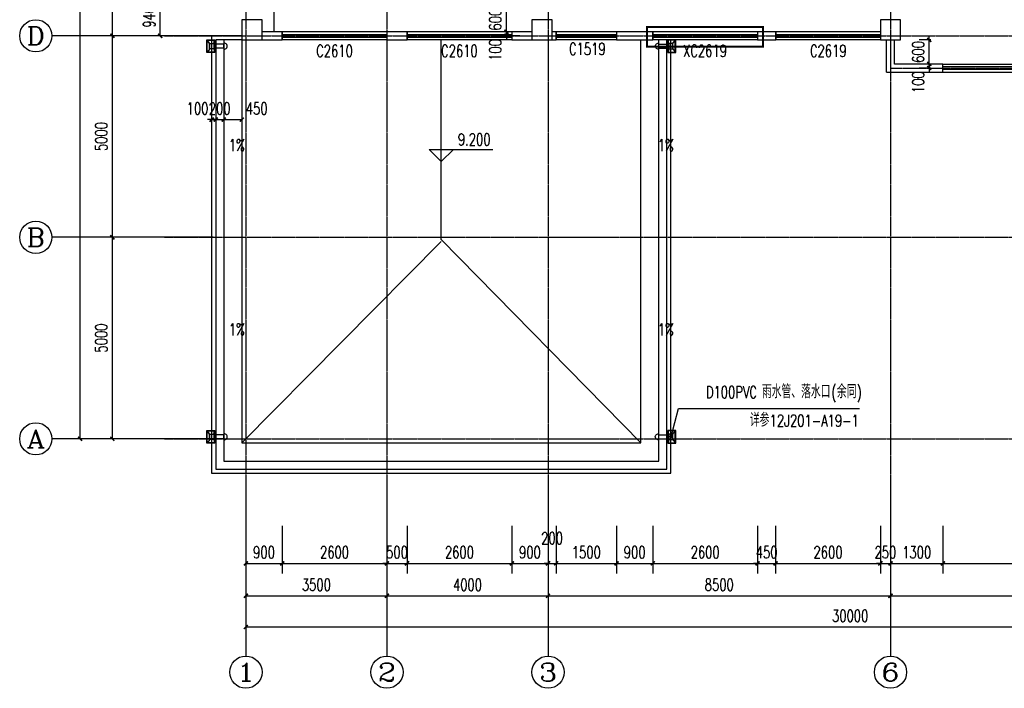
# Model space of a CAD drawing. Header units: inches. Extents: x 224620 to 3435104, y 247406 to 993300.
# Tile 54 of 109: x 270495 to 294935, y 525353 to 541943. Entities that reach past the tile are written whole.
import ezdxf
from ezdxf.enums import TextEntityAlignment as Align

# ---------------------------------------------------------------- set-up
doc = ezdxf.new("R2010")
doc.units = ezdxf.units.IN
doc.header["$MEASUREMENT"] = 0
doc.linetypes.add('CENTER', pattern=[2, 1.25, -0.25, 0.25, -0.25])
doc.linetypes.add('DASH', pattern=[0.35, 0.25, -0.1])
for name, color, linetype in [('AXIS', 3, 'Continuous'), ('AXIS_TEXT', 7, 'Continuous'), ('COLUMN', 9, 'Continuous'), ('DIM_ELEV', 3, 'Continuous'), ('DIM_LEAD', 3, 'Continuous'), ('DIM_SYMB', 3, 'Continuous'), ('DOTE', 1, 'CENTER'), ('PUB_DIM', 3, 'Continuous'), ('PUB_TEXT', 7, 'Continuous'), ('SPACE_ALL', 1, 'Continuous'), ('WALL', 2, 'Continuous'), ('WINDOW', 4, 'Continuous'), ('WINDOW_TEXT', 7, 'Continuous'), ('x细线', 135, 'Continuous'), ('水斗', 6, 'Continuous'), ('细线', 135, 'Continuous')]:
    doc.layers.add(name, color=color, linetype=linetype)
doc.styles.add('_TCH_AXIS', font='COMPLEX', dxfattribs={"bigfont": 'GBCBIG'})
doc.styles.add('_TCH_DIM', font='SIMPLEX', dxfattribs={"bigfont": 'GBCBIG'})
doc.styles.add('_TCH_DIM_T3', font='SIMPLEX', dxfattribs={"width": 0.705882, "bigfont": 'GBCBIG'})
doc.styles.add('_TCH_WINDOW', font='SIMPLEX', dxfattribs={"height": 3.5, "bigfont": 'GBCBIG'})
doc.styles.add('COMPLEX', font='COMPLEX')
doc.styles.add('DIM_FONT', font='SIMPLEX.shx', dxfattribs={"width": 0.8})
doc.dimstyles.new('_TCH_ARCH&&100', dxfattribs={"dimtxt": 297.5, "dimasz": 100, "dimexe": 250, "dimexo": 300, "dimgap": 126.25, "dimtad": 1, "dimdec": 0, "dimzin": 0, "dimdsep": 46, "dimtxsty": '_TCH_DIM_T3', "dimblk": 'ARCHTICK', "dimcen": 0.09, "dimclrt": 7, "dimazin": 2, "dimtfac": 1, "dimtdec": 0, "dimtix": 1, "dimtmove": 2, "dimatfit": 3, "dimfxl": 1, "dimtolj": 1, "dimtzin": 0, "dimarcsym": 0})

# ---------------------------------------------------------------- blocks, each defined once
blk = doc.blocks.new('_L1WAO')
for p, q in [((0, 180), (-320, 180)), ((-320, 180), (-320, 0)), ((-320, 0), (0, 0)), ((-224, 116), (-310, 170)), ((-10, 170), (-310, 170)), ((-310, 170), (-310, 10)), ((-310, 170), (-310, 170)), ((-224, 26), (-310, 10)), ((-310, 10), (-10, 10)), ((-310, 10), (-310, 10)), ((-96, 116), (-224, 116)), ((-224, 116), (-224, 26)), ((-224, 26), (-96, 26)), ((-96, 116), (-10, 170)), ((-96, 26), (-96, 116)), ((-96, 26), (-10, 10)), ((-10, 170), (-10, 170)), ((-10, 10), (-10, 170)), ((-10, 10), (-10, 10)), ((0, 0), (0, 180))]:
    blk.add_line(p, q)
at = {"style": 'DIM_FONT', "width": 0.8, "flags": 9}
for tag in ['XSIZE', 'YSIZE']:
    blk.add_attdef(tag, (0, 0), '', height=0.5, dxfattribs=at)
blk = doc.blocks.new('xcdsf')
at = {"layer": '水斗'}
for p, q in [((151845, -1119066), (151845, -1119386)), ((151856, -1119077), (151856, -1119376)), ((151915, -1119290), (151856, -1119376)), ((151915, -1119162), (151915, -1119290)), ((151915, -1119290), (152015, -1119290)), ((152265, -1119175), (152045, -1119175)), ((152265, -1119275), (152045, -1119275)), ((152245, -1119175), (152065, -1119175)), ((152245, -1119275), (152065, -1119275)), ((152265, -1119177), (152265, -1119277)), ((151845, -1119386), (152045, -1119386)), ((151856, -1119376), (152033, -1119376)), ((151856, -1119376), (151856, -1119376))]:
    blk.add_line(p, q, dxfattribs=at)
at = {"layer": '水斗', "extrusion": (0, 0, -1)}
blk.add_ellipse((152265, -1119227), major_axis=(86.9, 0), ratio=0.900657, start_param=4.712389, end_param=7.853982, dxfattribs=at)
at = {"layer": '水斗', "yscale": 1.110299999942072, "rotation": 90}
blk.add_blockref('_L1WAO', (152045, -1119066), dxfattribs=at)
blk = doc.blocks.new('_ArchTick')
at = {"color": 0, "linetype": 'ByBlock', "const_width": 0.4}
blk.add_lwpolyline([(-0.5, -0.5), (0.5, 0.5)], dxfattribs=at)
blk = doc.blocks.new('*D487')
at = {"layer": 'Defpoints', "color": 0}
for p in [(293072, 540843), (293410, 540843), (293410, 540743)]:
    blk.add_point(p, dxfattribs=at)
at = {"layer": 'PUB_DIM', "color": 0, "lineweight": -2}
for p, q in [((293072, 540843), (293072, 540943)), ((293110, 540843), (292822, 540843)), ((293110, 540743), (292822, 540743)), ((293072, 540743), (293072, 540843)), ((293072, 540743), (293072, 540643))]:
    blk.add_line(p, q, dxfattribs=at)
at = {"layer": 'PUB_DIM', "color": 0, "lineweight": -2, "xscale": 100, "yscale": 100, "zscale": 100}
for p, rotation in [((293072, 540843), 270), ((293072, 540743), 90)]:
    blk.add_blockref('_ArchTick', p, dxfattribs=dict(at, rotation=rotation))
at = {"layer": 'PUB_DIM', "color": 7, "insert": (292797, 540393), "char_height": 297.5, "attachment_point": 5, "rotation": 90, "style": '_TCH_DIM_T3'}
blk.add_mtext('\\A1;100', dxfattribs=at)
blk = doc.blocks.new('*D488')
at = {"layer": 'Defpoints', "color": 0}
for p in [(293072, 541443), (293410, 541443), (293410, 540843)]:
    blk.add_point(p, dxfattribs=at)
at = {"layer": 'PUB_DIM', "color": 0, "lineweight": -2}
for p, q in [((293110, 541443), (292822, 541443)), ((293072, 541443), (293072, 541543)), ((293072, 540843), (293072, 541443)), ((293110, 540843), (292822, 540843)), ((293072, 540843), (293072, 540743))]:
    blk.add_line(p, q, dxfattribs=at)
at = {"layer": 'PUB_DIM', "color": 0, "lineweight": -2, "xscale": 100, "yscale": 100, "zscale": 100}
for p, rotation in [((293072, 541443), 270), ((293072, 540843), 90)]:
    blk.add_blockref('_ArchTick', p, dxfattribs=dict(at, rotation=rotation))
at = {"layer": 'PUB_DIM', "color": 7, "insert": (292797, 541143), "char_height": 297.5, "attachment_point": 5, "rotation": 90, "style": '_TCH_DIM_T3'}
blk.add_mtext('\\A1;600', dxfattribs=at)
blk = doc.blocks.new('*D489')
at = {"layer": 'Defpoints', "color": 0}
for p in [(282576, 541643), (283210, 541643), (283210, 541543)]:
    blk.add_point(p, dxfattribs=at)
at = {"layer": 'PUB_DIM', "color": 0, "lineweight": -2}
for p, q in [((282910, 541643), (282326, 541643)), ((282576, 541643), (282576, 541743)), ((282576, 541543), (282576, 541643)), ((282910, 541543), (282326, 541543)), ((282576, 541543), (282576, 541443))]:
    blk.add_line(p, q, dxfattribs=at)
at = {"layer": 'PUB_DIM', "color": 0, "lineweight": -2, "xscale": 100, "yscale": 100, "zscale": 100}
for p, rotation in [((282576, 541643), 270), ((282576, 541543), 90)]:
    blk.add_blockref('_ArchTick', p, dxfattribs=dict(at, rotation=rotation))
at = {"layer": 'PUB_DIM', "color": 7, "insert": (282301, 541193), "char_height": 297.5, "attachment_point": 5, "rotation": 90, "style": '_TCH_DIM_T3'}
blk.add_mtext('\\A1;100', dxfattribs=at)
blk = doc.blocks.new('*D490')
at = {"layer": 'Defpoints', "color": 0}
for p in [(282576, 542243), (283210, 542243), (283210, 541643)]:
    blk.add_point(p, dxfattribs=at)
at = {"layer": 'PUB_DIM', "color": 0, "lineweight": -2}
for p, q in [((282576, 542243), (282576, 542343)), ((282910, 542243), (282326, 542243)), ((282576, 541643), (282576, 542243)), ((282910, 541643), (282326, 541643)), ((282576, 541643), (282576, 541543))]:
    blk.add_line(p, q, dxfattribs=at)
at = {"layer": 'PUB_DIM', "color": 0, "lineweight": -2, "xscale": 100, "yscale": 100, "zscale": 100}
for p, rotation in [((282576, 542243), 270), ((282576, 541643), 90)]:
    blk.add_blockref('_ArchTick', p, dxfattribs=dict(at, rotation=rotation))
at = {"layer": 'PUB_DIM', "color": 7, "insert": (282301, 541943), "char_height": 297.5, "attachment_point": 5, "rotation": 90, "style": '_TCH_DIM_T3'}
blk.add_mtext('\\A1;600', dxfattribs=at)
blk = doc.blocks.new('*D528')
at = {"layer": 'Defpoints', "color": 0}
for p in [(275560, 539708), (276010, 539708), (276010, 539463)]:
    blk.add_point(p, dxfattribs=at)
at = {"layer": 'PUB_DIM', "color": 0, "lineweight": -2}
for p, q in [((275560, 539463), (276010, 539463)), ((275560, 539408), (275560, 539213)), ((276010, 539408), (276010, 539213))]:
    blk.add_line(p, q, dxfattribs=at)
at = {"layer": 'PUB_DIM', "color": 0, "lineweight": -2, "xscale": 100, "yscale": 100, "zscale": 100, "rotation": 180}
blk.add_blockref('_ArchTick', (275560, 539463), dxfattribs=at)
at = {"layer": 'PUB_DIM', "color": 0, "lineweight": -2, "xscale": 100, "yscale": 100, "zscale": 100}
blk.add_blockref('_ArchTick', (276010, 539463), dxfattribs=at)
at = {"layer": 'PUB_DIM', "color": 7, "insert": (276380, 539738), "char_height": 297.5, "attachment_point": 5, "style": '_TCH_DIM_T3'}
blk.add_mtext('\\A1;450', dxfattribs=at)
blk = doc.blocks.new('*D529')
at = {"layer": 'Defpoints', "color": 0}
for p in [(275360, 539708), (275560, 539708), (275560, 539463)]:
    blk.add_point(p, dxfattribs=at)
at = {"layer": 'PUB_DIM', "color": 0, "lineweight": -2}
for p, q in [((275360, 539463), (275260, 539463)), ((275360, 539463), (275560, 539463)), ((275360, 539408), (275360, 539213)), ((275560, 539463), (275660, 539463)), ((275560, 539408), (275560, 539213))]:
    blk.add_line(p, q, dxfattribs=at)
at = {"layer": 'PUB_DIM', "color": 0, "lineweight": -2, "xscale": 100, "yscale": 100, "zscale": 100}
blk.add_blockref('_ArchTick', (275360, 539463), dxfattribs=at)
at = {"layer": 'PUB_DIM', "color": 0, "lineweight": -2, "xscale": 100, "yscale": 100, "zscale": 100, "rotation": 180}
blk.add_blockref('_ArchTick', (275560, 539463), dxfattribs=at)
at = {"layer": 'PUB_DIM', "color": 7, "insert": (275460, 539738), "char_height": 297.5, "attachment_point": 5, "style": '_TCH_DIM_T3'}
blk.add_mtext('\\A1;200', dxfattribs=at)
blk = doc.blocks.new('*D530')
at = {"layer": 'Defpoints', "color": 0}
for p in [(275260, 539708), (275360, 539708), (275360, 539463)]:
    blk.add_point(p, dxfattribs=at)
at = {"layer": 'PUB_DIM', "color": 0, "lineweight": -2}
for p, q in [((275260, 539463), (275160, 539463)), ((275260, 539463), (275360, 539463)), ((275260, 539408), (275260, 539213)), ((275360, 539463), (275460, 539463)), ((275360, 539408), (275360, 539213))]:
    blk.add_line(p, q, dxfattribs=at)
at = {"layer": 'PUB_DIM', "color": 0, "lineweight": -2, "xscale": 100, "yscale": 100, "zscale": 100}
blk.add_blockref('_ArchTick', (275260, 539463), dxfattribs=at)
at = {"layer": 'PUB_DIM', "color": 0, "lineweight": -2, "xscale": 100, "yscale": 100, "zscale": 100, "rotation": 180}
blk.add_blockref('_ArchTick', (275360, 539463), dxfattribs=at)
at = {"layer": 'PUB_DIM', "color": 7, "insert": (274910, 539738), "char_height": 297.5, "attachment_point": 5, "style": '_TCH_DIM_T3'}
blk.add_mtext('\\A1;100', dxfattribs=at)
blk = doc.blocks.new('*D561')
at = {"layer": 'AXIS', "color": 0, "lineweight": -2}
for p, q in [((274995, 536543), (272545, 536543)), ((272795, 531543), (272795, 536543)), ((274995, 531543), (272545, 531543))]:
    blk.add_line(p, q, dxfattribs=at)
at = {"layer": 'Defpoints', "color": 0}
for p in [(272795, 536543), (275295, 536543), (275295, 531543)]:
    blk.add_point(p, dxfattribs=at)
at = {"layer": 'AXIS', "color": 0, "lineweight": -2, "xscale": 100, "yscale": 100, "zscale": 100}
for p, rotation in [((272795, 536543), 90), ((272795, 531543), 270)]:
    blk.add_blockref('_ArchTick', p, dxfattribs=dict(at, rotation=rotation))
at = {"layer": 'AXIS', "color": 7, "insert": (272520, 534043), "char_height": 297.5, "attachment_point": 5, "rotation": 90, "style": '_TCH_DIM_T3'}
blk.add_mtext('\\A1;5000', dxfattribs=at)
blk = doc.blocks.new('*D562')
at = {"layer": 'AXIS', "color": 0, "lineweight": -2}
for p, q in [((274995, 541543), (272545, 541543)), ((272795, 536543), (272795, 541543)), ((274995, 536543), (272545, 536543))]:
    blk.add_line(p, q, dxfattribs=at)
at = {"layer": 'Defpoints', "color": 0}
for p in [(272795, 541543), (275295, 541543), (275295, 536543)]:
    blk.add_point(p, dxfattribs=at)
at = {"layer": 'AXIS', "color": 0, "lineweight": -2, "xscale": 100, "yscale": 100, "zscale": 100}
for p, rotation in [((272795, 541543), 90), ((272795, 536543), 270)]:
    blk.add_blockref('_ArchTick', p, dxfattribs=dict(at, rotation=rotation))
at = {"layer": 'AXIS', "color": 7, "insert": (272520, 539043), "char_height": 297.5, "attachment_point": 5, "rotation": 90, "style": '_TCH_DIM_T3'}
blk.add_mtext('\\A1;5000', dxfattribs=at)
blk = doc.blocks.new('*D563')
at = {"layer": 'AXIS', "color": 0, "lineweight": -2}
for p, q in [((274995, 549043), (272545, 549043)), ((272795, 541543), (272795, 549043)), ((274995, 541543), (272545, 541543))]:
    blk.add_line(p, q, dxfattribs=at)
at = {"layer": 'Defpoints', "color": 0}
for p in [(272795, 549043), (275295, 549043), (275295, 541543)]:
    blk.add_point(p, dxfattribs=at)
at = {"layer": 'AXIS', "color": 0, "lineweight": -2, "xscale": 100, "yscale": 100, "zscale": 100}
for p, rotation in [((272795, 549043), 90), ((272795, 541543), 270)]:
    blk.add_blockref('_ArchTick', p, dxfattribs=dict(at, rotation=rotation))
at = {"layer": 'AXIS', "color": 7, "insert": (272520, 545293), "char_height": 297.5, "attachment_point": 5, "rotation": 90, "style": '_TCH_DIM_T3'}
blk.add_mtext('\\A1;7500', dxfattribs=at)
blk = doc.blocks.new('*D566')
at = {"layer": 'AXIS', "color": 0, "lineweight": -2}
for p, q in [((274995, 558743), (271745, 558743)), ((271995, 531543), (271995, 558743)), ((274995, 531543), (271745, 531543))]:
    blk.add_line(p, q, dxfattribs=at)
at = {"layer": 'Defpoints', "color": 0}
for p in [(271995, 558743), (275295, 558743), (275295, 531543)]:
    blk.add_point(p, dxfattribs=at)
at = {"layer": 'AXIS', "color": 0, "lineweight": -2, "xscale": 100, "yscale": 100, "zscale": 100}
for p, rotation in [((271995, 558743), 90), ((271995, 531543), 270)]:
    blk.add_blockref('_ArchTick', p, dxfattribs=dict(at, rotation=rotation))
at = {"layer": 'AXIS', "color": 7, "insert": (271720, 545143), "char_height": 297.5, "attachment_point": 5, "rotation": 90, "style": '_TCH_DIM_T3'}
blk.add_mtext('\\A1;27200', dxfattribs=at)
blk = doc.blocks.new('*D723')
at = {"layer": 'Defpoints', "color": 0}
for p in [(276110, 529686), (277010, 529686), (277010, 528452)]:
    blk.add_point(p, dxfattribs=at)
at = {"layer": 'PUB_DIM', "color": 0, "lineweight": -2}
for p, q in [((276110, 529386), (276110, 528202)), ((277010, 529386), (277010, 528202)), ((276110, 528452), (277010, 528452))]:
    blk.add_line(p, q, dxfattribs=at)
at = {"layer": 'PUB_DIM', "color": 0, "lineweight": -2, "xscale": 100, "yscale": 100, "zscale": 100, "rotation": 180}
blk.add_blockref('_ArchTick', (276110, 528452), dxfattribs=at)
at = {"layer": 'PUB_DIM', "color": 0, "lineweight": -2, "xscale": 100, "yscale": 100, "zscale": 100}
blk.add_blockref('_ArchTick', (277010, 528452), dxfattribs=at)
at = {"layer": 'PUB_DIM', "color": 7, "insert": (276560, 528727), "char_height": 297.5, "attachment_point": 5, "style": '_TCH_DIM_T3'}
blk.add_mtext('\\A1;900', dxfattribs=at)
blk = doc.blocks.new('*D724')
at = {"layer": 'Defpoints', "color": 0}
for p in [(277010, 529686), (279610, 529686), (279610, 528452)]:
    blk.add_point(p, dxfattribs=at)
at = {"layer": 'PUB_DIM', "color": 0, "lineweight": -2}
for p, q in [((277010, 529386), (277010, 528202)), ((279610, 529386), (279610, 528202)), ((277010, 528452), (279610, 528452))]:
    blk.add_line(p, q, dxfattribs=at)
at = {"layer": 'PUB_DIM', "color": 0, "lineweight": -2, "xscale": 100, "yscale": 100, "zscale": 100, "rotation": 180}
blk.add_blockref('_ArchTick', (277010, 528452), dxfattribs=at)
at = {"layer": 'PUB_DIM', "color": 0, "lineweight": -2, "xscale": 100, "yscale": 100, "zscale": 100}
blk.add_blockref('_ArchTick', (279610, 528452), dxfattribs=at)
at = {"layer": 'PUB_DIM', "color": 7, "insert": (278310, 528727), "char_height": 297.5, "attachment_point": 5, "style": '_TCH_DIM_T3'}
blk.add_mtext('\\A1;2600', dxfattribs=at)
blk = doc.blocks.new('*D725')
at = {"layer": 'Defpoints', "color": 0}
for p in [(279610, 529686), (280110, 529686), (280110, 528452)]:
    blk.add_point(p, dxfattribs=at)
at = {"layer": 'PUB_DIM', "color": 0, "lineweight": -2}
for p, q in [((279610, 529386), (279610, 528202)), ((280110, 529386), (280110, 528202)), ((279610, 528452), (279510, 528452)), ((279610, 528452), (280110, 528452)), ((280110, 528452), (280210, 528452))]:
    blk.add_line(p, q, dxfattribs=at)
at = {"layer": 'PUB_DIM', "color": 0, "lineweight": -2, "xscale": 100, "yscale": 100, "zscale": 100}
blk.add_blockref('_ArchTick', (279610, 528452), dxfattribs=at)
at = {"layer": 'PUB_DIM', "color": 0, "lineweight": -2, "xscale": 100, "yscale": 100, "zscale": 100, "rotation": 180}
blk.add_blockref('_ArchTick', (280110, 528452), dxfattribs=at)
at = {"layer": 'PUB_DIM', "color": 7, "insert": (279860, 528727), "char_height": 297.5, "attachment_point": 5, "style": '_TCH_DIM_T3'}
blk.add_mtext('\\A1;500', dxfattribs=at)
blk = doc.blocks.new('*D726')
at = {"layer": 'Defpoints', "color": 0}
for p in [(280110.359909, 529686.230302), (282710.359909, 529686.230302), (282710.359909, 528451.666333)]:
    blk.add_point(p, dxfattribs=at)
at = {"layer": 'PUB_DIM', "color": 0, "lineweight": -2}
for p, q in [((280110.359909, 529386.230302), (280110.359909, 528201.666333)), ((282710.359909, 529386.230302), (282710.359909, 528201.666333)), ((280110.359909, 528451.666333), (282710.359909, 528451.666333))]:
    blk.add_line(p, q, dxfattribs=at)
at = {"layer": 'PUB_DIM', "color": 0, "lineweight": -2, "xscale": 100, "yscale": 100, "zscale": 100, "rotation": 180}
blk.add_blockref('_ArchTick', (280110.359909, 528451.666333), dxfattribs=at)
at = {"layer": 'PUB_DIM', "color": 0, "lineweight": -2, "xscale": 100, "yscale": 100, "zscale": 100}
blk.add_blockref('_ArchTick', (282710.359909, 528451.666333), dxfattribs=at)
at = {"layer": 'PUB_DIM', "color": 7, "insert": (281410.359909, 528726.666333), "char_height": 297.5, "attachment_point": 5, "style": '_TCH_DIM_T3'}
blk.add_mtext('\\A1;2600', dxfattribs=at)
blk = doc.blocks.new('*D727')
at = {"layer": 'Defpoints', "color": 0}
for p in [(282710, 529686), (283610, 529686), (283610, 528452)]:
    blk.add_point(p, dxfattribs=at)
at = {"layer": 'PUB_DIM', "color": 0, "lineweight": -2}
for p, q in [((282710, 529386), (282710, 528202)), ((283610, 529386), (283610, 528202)), ((282710, 528452), (283610, 528452))]:
    blk.add_line(p, q, dxfattribs=at)
at = {"layer": 'PUB_DIM', "color": 0, "lineweight": -2, "xscale": 100, "yscale": 100, "zscale": 100, "rotation": 180}
blk.add_blockref('_ArchTick', (282710, 528452), dxfattribs=at)
at = {"layer": 'PUB_DIM', "color": 0, "lineweight": -2, "xscale": 100, "yscale": 100, "zscale": 100}
blk.add_blockref('_ArchTick', (283610, 528452), dxfattribs=at)
at = {"layer": 'PUB_DIM', "color": 7, "insert": (283160, 528727), "char_height": 297.5, "attachment_point": 5, "style": '_TCH_DIM_T3'}
blk.add_mtext('\\A1;900', dxfattribs=at)
blk = doc.blocks.new('*D728')
at = {"layer": 'Defpoints', "color": 0}
for p in [(283610, 529686), (283810, 529686), (283810, 528452)]:
    blk.add_point(p, dxfattribs=at)
at = {"layer": 'PUB_DIM', "color": 0, "lineweight": -2}
for p, q in [((283610, 529386), (283610, 528202)), ((283810, 529386), (283810, 528202)), ((283610, 528452), (283510, 528452)), ((283610, 528452), (283810, 528452)), ((283810, 528452), (283910, 528452))]:
    blk.add_line(p, q, dxfattribs=at)
at = {"layer": 'PUB_DIM', "color": 0, "lineweight": -2, "xscale": 100, "yscale": 100, "zscale": 100}
blk.add_blockref('_ArchTick', (283610, 528452), dxfattribs=at)
at = {"layer": 'PUB_DIM', "color": 0, "lineweight": -2, "xscale": 100, "yscale": 100, "zscale": 100, "rotation": 180}
blk.add_blockref('_ArchTick', (283810, 528452), dxfattribs=at)
at = {"layer": 'PUB_DIM', "color": 7, "insert": (283710, 529077), "char_height": 297.5, "attachment_point": 5, "style": '_TCH_DIM_T3'}
blk.add_mtext('\\A1;200', dxfattribs=at)
blk = doc.blocks.new('*D729')
at = {"layer": 'Defpoints', "color": 0}
for p in [(283810, 529686), (285310, 529686), (285310, 528452)]:
    blk.add_point(p, dxfattribs=at)
at = {"layer": 'PUB_DIM', "color": 0, "lineweight": -2}
for p, q in [((283810, 529386), (283810, 528202)), ((285310, 529386), (285310, 528202)), ((283810, 528452), (285310, 528452))]:
    blk.add_line(p, q, dxfattribs=at)
at = {"layer": 'PUB_DIM', "color": 0, "lineweight": -2, "xscale": 100, "yscale": 100, "zscale": 100, "rotation": 180}
blk.add_blockref('_ArchTick', (283810, 528452), dxfattribs=at)
at = {"layer": 'PUB_DIM', "color": 0, "lineweight": -2, "xscale": 100, "yscale": 100, "zscale": 100}
blk.add_blockref('_ArchTick', (285310, 528452), dxfattribs=at)
at = {"layer": 'PUB_DIM', "color": 7, "insert": (284560, 528727), "char_height": 297.5, "attachment_point": 5, "style": '_TCH_DIM_T3'}
blk.add_mtext('\\A1;1500', dxfattribs=at)
blk = doc.blocks.new('*D730')
at = {"layer": 'Defpoints', "color": 0}
for p in [(285310, 529686), (286210, 529686), (286210, 528452)]:
    blk.add_point(p, dxfattribs=at)
at = {"layer": 'PUB_DIM', "color": 0, "lineweight": -2}
for p, q in [((285310, 529386), (285310, 528202)), ((286210, 529386), (286210, 528202)), ((285310, 528452), (286210, 528452))]:
    blk.add_line(p, q, dxfattribs=at)
at = {"layer": 'PUB_DIM', "color": 0, "lineweight": -2, "xscale": 100, "yscale": 100, "zscale": 100, "rotation": 180}
blk.add_blockref('_ArchTick', (285310, 528452), dxfattribs=at)
at = {"layer": 'PUB_DIM', "color": 0, "lineweight": -2, "xscale": 100, "yscale": 100, "zscale": 100}
blk.add_blockref('_ArchTick', (286210, 528452), dxfattribs=at)
at = {"layer": 'PUB_DIM', "color": 7, "insert": (285760, 528727), "char_height": 297.5, "attachment_point": 5, "style": '_TCH_DIM_T3'}
blk.add_mtext('\\A1;900', dxfattribs=at)
blk = doc.blocks.new('*D731')
at = {"layer": 'Defpoints', "color": 0}
for p in [(286210, 529686), (288810, 529686), (288810, 528452)]:
    blk.add_point(p, dxfattribs=at)
at = {"layer": 'PUB_DIM', "color": 0, "lineweight": -2}
for p, q in [((286210, 529386), (286210, 528202)), ((288810, 529386), (288810, 528202)), ((286210, 528452), (288810, 528452))]:
    blk.add_line(p, q, dxfattribs=at)
at = {"layer": 'PUB_DIM', "color": 0, "lineweight": -2, "xscale": 100, "yscale": 100, "zscale": 100, "rotation": 180}
blk.add_blockref('_ArchTick', (286210, 528452), dxfattribs=at)
at = {"layer": 'PUB_DIM', "color": 0, "lineweight": -2, "xscale": 100, "yscale": 100, "zscale": 100}
blk.add_blockref('_ArchTick', (288810, 528452), dxfattribs=at)
at = {"layer": 'PUB_DIM', "color": 7, "insert": (287510, 528727), "char_height": 297.5, "attachment_point": 5, "style": '_TCH_DIM_T3'}
blk.add_mtext('\\A1;2600', dxfattribs=at)
blk = doc.blocks.new('*D732')
at = {"layer": 'Defpoints', "color": 0}
for p in [(288810, 529686), (289260, 529686), (289260, 528452)]:
    blk.add_point(p, dxfattribs=at)
at = {"layer": 'PUB_DIM', "color": 0, "lineweight": -2}
for p, q in [((288810, 529386), (288810, 528202)), ((289260, 529386), (289260, 528202)), ((288810, 528452), (288710, 528452)), ((288810, 528452), (289260, 528452)), ((289260, 528452), (289360, 528452))]:
    blk.add_line(p, q, dxfattribs=at)
at = {"layer": 'PUB_DIM', "color": 0, "lineweight": -2, "xscale": 100, "yscale": 100, "zscale": 100}
blk.add_blockref('_ArchTick', (288810, 528452), dxfattribs=at)
at = {"layer": 'PUB_DIM', "color": 0, "lineweight": -2, "xscale": 100, "yscale": 100, "zscale": 100, "rotation": 180}
blk.add_blockref('_ArchTick', (289260, 528452), dxfattribs=at)
at = {"layer": 'PUB_DIM', "color": 7, "insert": (289035, 528727), "char_height": 297.5, "attachment_point": 5, "style": '_TCH_DIM_T3'}
blk.add_mtext('\\A1;450', dxfattribs=at)
blk = doc.blocks.new('*D733')
at = {"layer": 'Defpoints', "color": 0}
for p in [(289260, 529686), (291860, 529686), (291860, 528452)]:
    blk.add_point(p, dxfattribs=at)
at = {"layer": 'PUB_DIM', "color": 0, "lineweight": -2}
for p, q in [((289260, 529386), (289260, 528202)), ((291860, 529386), (291860, 528202)), ((289260, 528452), (291860, 528452))]:
    blk.add_line(p, q, dxfattribs=at)
at = {"layer": 'PUB_DIM', "color": 0, "lineweight": -2, "xscale": 100, "yscale": 100, "zscale": 100, "rotation": 180}
blk.add_blockref('_ArchTick', (289260, 528452), dxfattribs=at)
at = {"layer": 'PUB_DIM', "color": 0, "lineweight": -2, "xscale": 100, "yscale": 100, "zscale": 100}
blk.add_blockref('_ArchTick', (291860, 528452), dxfattribs=at)
at = {"layer": 'PUB_DIM', "color": 7, "insert": (290560, 528727), "char_height": 297.5, "attachment_point": 5, "style": '_TCH_DIM_T3'}
blk.add_mtext('\\A1;2600', dxfattribs=at)
blk = doc.blocks.new('*D734')
at = {"layer": 'Defpoints', "color": 0}
for p in [(291860, 529686), (292110, 529686), (292110, 528452)]:
    blk.add_point(p, dxfattribs=at)
at = {"layer": 'PUB_DIM', "color": 0, "lineweight": -2}
for p, q in [((291860, 529386), (291860, 528202)), ((292110, 529386), (292110, 528202)), ((291860, 528452), (291760, 528452)), ((291860, 528452), (292110, 528452)), ((292110, 528452), (292210, 528452))]:
    blk.add_line(p, q, dxfattribs=at)
at = {"layer": 'PUB_DIM', "color": 0, "lineweight": -2, "xscale": 100, "yscale": 100, "zscale": 100}
blk.add_blockref('_ArchTick', (291860, 528452), dxfattribs=at)
at = {"layer": 'PUB_DIM', "color": 0, "lineweight": -2, "xscale": 100, "yscale": 100, "zscale": 100, "rotation": 180}
blk.add_blockref('_ArchTick', (292110, 528452), dxfattribs=at)
at = {"layer": 'PUB_DIM', "color": 7, "insert": (291985, 528727), "char_height": 297.5, "attachment_point": 5, "style": '_TCH_DIM_T3'}
blk.add_mtext('\\A1;250', dxfattribs=at)
blk = doc.blocks.new('*D735')
at = {"layer": 'Defpoints', "color": 0}
for p in [(292110, 529686), (293410, 529686), (293410, 528452)]:
    blk.add_point(p, dxfattribs=at)
at = {"layer": 'PUB_DIM', "color": 0, "lineweight": -2}
for p, q in [((292110, 529386), (292110, 528202)), ((293410, 529386), (293410, 528202)), ((292110, 528452), (293410, 528452))]:
    blk.add_line(p, q, dxfattribs=at)
at = {"layer": 'PUB_DIM', "color": 0, "lineweight": -2, "xscale": 100, "yscale": 100, "zscale": 100, "rotation": 180}
blk.add_blockref('_ArchTick', (292110, 528452), dxfattribs=at)
at = {"layer": 'PUB_DIM', "color": 0, "lineweight": -2, "xscale": 100, "yscale": 100, "zscale": 100}
blk.add_blockref('_ArchTick', (293410, 528452), dxfattribs=at)
at = {"layer": 'PUB_DIM', "color": 7, "insert": (292760, 528727), "char_height": 297.5, "attachment_point": 5, "style": '_TCH_DIM_T3'}
blk.add_mtext('\\A1;1300', dxfattribs=at)
blk = doc.blocks.new('*D736')
at = {"layer": 'Defpoints', "color": 0}
for p in [(293410, 529686), (297810, 529686), (297810, 528452)]:
    blk.add_point(p, dxfattribs=at)
at = {"layer": 'PUB_DIM', "color": 0, "lineweight": -2}
for p, q in [((293410, 529386), (293410, 528202)), ((297810, 529386), (297810, 528202)), ((293410, 528452), (297810, 528452))]:
    blk.add_line(p, q, dxfattribs=at)
at = {"layer": 'PUB_DIM', "color": 0, "lineweight": -2, "xscale": 100, "yscale": 100, "zscale": 100, "rotation": 180}
blk.add_blockref('_ArchTick', (293410, 528452), dxfattribs=at)
at = {"layer": 'PUB_DIM', "color": 0, "lineweight": -2, "xscale": 100, "yscale": 100, "zscale": 100}
blk.add_blockref('_ArchTick', (297810, 528452), dxfattribs=at)
at = {"layer": 'PUB_DIM', "color": 7, "insert": (295610, 528727), "char_height": 297.5, "attachment_point": 5, "style": '_TCH_DIM_T3'}
blk.add_mtext('\\A1;4400', dxfattribs=at)
blk = doc.blocks.new('*D749')
at = {"layer": 'AXIS', "color": 0, "lineweight": -2}
for p, q in [((275340, 542483), (273733, 542483)), ((273983, 541543), (273983, 542483)), ((275340, 541543), (273733, 541543))]:
    blk.add_line(p, q, dxfattribs=at)
at = {"layer": 'Defpoints', "color": 0}
for p in [(273983, 542483), (275640, 542483), (275640, 541543)]:
    blk.add_point(p, dxfattribs=at)
at = {"layer": 'AXIS', "color": 0, "lineweight": -2, "xscale": 100, "yscale": 100, "zscale": 100}
for p, rotation in [((273983, 542483), 90), ((273983, 541543), 270)]:
    blk.add_blockref('_ArchTick', p, dxfattribs=dict(at, rotation=rotation))
at = {"layer": 'AXIS', "color": 7, "insert": (273708, 542013), "char_height": 297.5, "attachment_point": 5, "rotation": 90, "style": '_TCH_DIM_T3'}
blk.add_mtext('\\A1;940', dxfattribs=at)
blk = doc.blocks.new('*D863')
at = {"layer": 'AXIS', "color": 0, "lineweight": -2}
for p, q in [((276110, 529875), (276110, 526625)), ((306110, 529875), (306110, 526625)), ((276110, 526875), (306110, 526875))]:
    blk.add_line(p, q, dxfattribs=at)
at = {"layer": 'Defpoints', "color": 0}
for p in [(276110, 530175), (306110, 530175), (306110, 526875)]:
    blk.add_point(p, dxfattribs=at)
at = {"layer": 'AXIS', "color": 0, "lineweight": -2, "xscale": 100, "yscale": 100, "zscale": 100, "rotation": 180}
blk.add_blockref('_ArchTick', (276110, 526875), dxfattribs=at)
at = {"layer": 'AXIS', "color": 0, "lineweight": -2, "xscale": 100, "yscale": 100, "zscale": 100}
blk.add_blockref('_ArchTick', (306110, 526875), dxfattribs=at)
at = {"layer": 'AXIS', "color": 7, "insert": (291110, 527150), "char_height": 297.5, "attachment_point": 5, "style": '_TCH_DIM_T3'}
blk.add_mtext('\\A1;30000', dxfattribs=at)
blk = doc.blocks.new('*D864')
at = {"layer": 'Defpoints', "color": 0}
for p in [(276110, 530255), (279610, 530255), (279610, 527648)]:
    blk.add_point(p, dxfattribs=at)
at = {"layer": 'PUB_DIM', "color": 0, "lineweight": -2}
for p, q in [((276110, 529955), (276110, 527398)), ((279610, 529955), (279610, 527398)), ((276110, 527648), (279610, 527648))]:
    blk.add_line(p, q, dxfattribs=at)
at = {"layer": 'PUB_DIM', "color": 0, "lineweight": -2, "xscale": 100, "yscale": 100, "zscale": 100, "rotation": 180}
blk.add_blockref('_ArchTick', (276110, 527648), dxfattribs=at)
at = {"layer": 'PUB_DIM', "color": 0, "lineweight": -2, "xscale": 100, "yscale": 100, "zscale": 100}
blk.add_blockref('_ArchTick', (279610, 527648), dxfattribs=at)
at = {"layer": 'PUB_DIM', "color": 7, "insert": (277860, 527923), "char_height": 297.5, "attachment_point": 5, "style": '_TCH_DIM_T3'}
blk.add_mtext('\\A1;3500', dxfattribs=at)
blk = doc.blocks.new('*D865')
at = {"layer": 'Defpoints', "color": 0}
for p in [(279610, 530255), (283610, 530255), (283610, 527648)]:
    blk.add_point(p, dxfattribs=at)
at = {"layer": 'PUB_DIM', "color": 0, "lineweight": -2}
for p, q in [((279610, 529955), (279610, 527398)), ((283610, 529955), (283610, 527398)), ((279610, 527648), (283610, 527648))]:
    blk.add_line(p, q, dxfattribs=at)
at = {"layer": 'PUB_DIM', "color": 0, "lineweight": -2, "xscale": 100, "yscale": 100, "zscale": 100, "rotation": 180}
blk.add_blockref('_ArchTick', (279610, 527648), dxfattribs=at)
at = {"layer": 'PUB_DIM', "color": 0, "lineweight": -2, "xscale": 100, "yscale": 100, "zscale": 100}
blk.add_blockref('_ArchTick', (283610, 527648), dxfattribs=at)
at = {"layer": 'PUB_DIM', "color": 7, "insert": (281610, 527923), "char_height": 297.5, "attachment_point": 5, "style": '_TCH_DIM_T3'}
blk.add_mtext('\\A1;4000', dxfattribs=at)
blk = doc.blocks.new('*D866')
at = {"layer": 'Defpoints', "color": 0}
for p in [(283610, 530255), (292110, 530255), (292110, 527648)]:
    blk.add_point(p, dxfattribs=at)
at = {"layer": 'PUB_DIM', "color": 0, "lineweight": -2}
for p, q in [((283610, 529955), (283610, 527398)), ((292110, 529955), (292110, 527398)), ((283610, 527648), (292110, 527648))]:
    blk.add_line(p, q, dxfattribs=at)
at = {"layer": 'PUB_DIM', "color": 0, "lineweight": -2, "xscale": 100, "yscale": 100, "zscale": 100, "rotation": 180}
blk.add_blockref('_ArchTick', (283610, 527648), dxfattribs=at)
at = {"layer": 'PUB_DIM', "color": 0, "lineweight": -2, "xscale": 100, "yscale": 100, "zscale": 100}
blk.add_blockref('_ArchTick', (292110, 527648), dxfattribs=at)
at = {"layer": 'PUB_DIM', "color": 7, "insert": (287860, 527923), "char_height": 297.5, "attachment_point": 5, "style": '_TCH_DIM_T3'}
blk.add_mtext('\\A1;8500', dxfattribs=at)
blk = doc.blocks.new('*D867')
at = {"layer": 'Defpoints', "color": 0}
for p in [(292110, 530255), (299110, 530255), (299110, 527648)]:
    blk.add_point(p, dxfattribs=at)
at = {"layer": 'PUB_DIM', "color": 0, "lineweight": -2}
for p, q in [((292110, 529955), (292110, 527398)), ((299110, 529955), (299110, 527398)), ((292110, 527648), (299110, 527648))]:
    blk.add_line(p, q, dxfattribs=at)
at = {"layer": 'PUB_DIM', "color": 0, "lineweight": -2, "xscale": 100, "yscale": 100, "zscale": 100, "rotation": 180}
blk.add_blockref('_ArchTick', (292110, 527648), dxfattribs=at)
at = {"layer": 'PUB_DIM', "color": 0, "lineweight": -2, "xscale": 100, "yscale": 100, "zscale": 100}
blk.add_blockref('_ArchTick', (299110, 527648), dxfattribs=at)
at = {"layer": 'PUB_DIM', "color": 7, "insert": (295610, 527923), "char_height": 297.5, "attachment_point": 5, "style": '_TCH_DIM_T3'}
blk.add_mtext('\\A1;7000', dxfattribs=at)
blk = doc.blocks.new('_FZHK')
blk.add_lwpolyline([(-0.5, -0.5), (0.5, -0.5), (0.5, 0.5), (-0.5, 0.5)], close=True)
blk = doc.blocks.new('$TCHSYS$WIN2D')
for p, q in [((-0.5, 0.5), (0.5, 0.5)), ((-0.5, 0.5), (-0.5, -0.5)), ((0.5, 0.5), (0.5, -0.5)), ((0.5, 0.1667), (-0.5, 0.1667)), ((0.5, -0.1667), (-0.5, -0.1667)), ((-0.5, -0.5), (0.5, -0.5))]:
    blk.add_line(p, q)
blk = doc.blocks.new('_AXISO')
blk.add_circle((0, 0), 0.5)
at = {"layer": 'AXIS_TEXT', "style": 'COMPLEX', "width": 1.041667}
blk.add_attdef('A', text='', height=0.56, dxfattribs=at).set_placement((-0.25, -0.28), (0.25, -0.28), align=Align.FIT)

msp = doc.modelspace()

# ---------------------------------------------------------------- linework, layer by layer
at = {"layer": 'AXIS'}
for p, q in [((275295.4, 541542.7), (271295.4, 541542.7)), ((275295.4, 536542.7), (271295.4, 536542.7)), ((275295.4, 531542.7), (271295.4, 531542.7)), ((276110.4, 530152.7), (276110.4, 526152.7)), ((279610.4, 530152.7), (279610.4, 526152.7)), ((283610.4, 530152.7), (283610.4, 526152.7)), ((292110.4, 530152.7), (292110.4, 526152.7))]:
    msp.add_line(p, q, dxfattribs=at)
at = {"layer": 'DIM_ELEV'}
for p, q in [((280960.4, 538422.6), (280660.4, 538722.6)), ((280660.4, 538722.6), (282242.4, 538722.6)), ((280960.4, 538422.6), (281260.4, 538722.6))]:
    msp.add_line(p, q, dxfattribs=at)
at = {"layer": 'DIM_LEAD'}
for p, q in [((286670.3, 531600.9), (286850.7, 532294.9)), ((286850.7, 532294.9), (291340.6, 532294.9))]:
    msp.add_line(p, q, dxfattribs=at)
at = {"layer": 'DIM_LEAD', "const_width": 40}
msp.add_lwpolyline([(286665.3, 531581.5, 1), (286675.4, 531620.2, 1)], format="xyb", close=True, dxfattribs=at)
at = {"layer": 'DIM_SYMB'}
for points in [[(275827, 539315.6, 0, 0, 0), (275827, 540432.5, 80, 0, 0), (275827, 540732.5, 0, 0, 0)], [(286475.7, 539315.6, 0, 0, 0), (286475.7, 540432.5, 80, 0, 0), (286475.7, 540732.5, 0, 0, 0)], [(275827, 533769.7, 0, 0, 0), (275827, 532652.8, 80, 0, 0), (275827, 532352.8, 0, 0, 0)], [(286475.7, 533769.7, 0, 0, 0), (286475.7, 532652.8, 80, 0, 0), (286475.7, 532352.8, 0, 0, 0)]]:
    msp.add_lwpolyline(points, format="xyseb", dxfattribs=at)
at = {"layer": 'DOTE'}
for p, q in [((276110.4, 560573.1), (276110.4, 529784.3)), ((279610.4, 560573.1), (279610.4, 529784.3)), ((283610.4, 560573.1), (283610.4, 529784.3)), ((292110.4, 560573.1), (292110.4, 529784.3)), ((274077.8, 541542.7), (307911.4, 541542.7)), ((292110.4, 540742.7), (299110.4, 540742.7)), ((274077.8, 536542.7), (307911.4, 536542.7)), ((274077.8, 531542.7), (307911.4, 531542.7))]:
    msp.add_line(p, q, dxfattribs=at)
at = {"layer": 'SPACE_ALL', "linetype": 'DASH', "const_width": 50}
msp.add_lwpolyline([(286064.7, 541764.6), (288947.2, 541764.6), (288947.2, 541273.3), (286064.7, 541273.3)], close=True, dxfattribs=at)
at = {"layer": 'WALL'}
for p, q in [((277010.4, 541642.7), (276510.4, 541642.7)), ((277010.4, 541442.7), (277010.4, 541642.7)), ((280110.4, 541642.7), (279610.4, 541642.7)), ((279610.4, 541642.7), (279610.4, 541442.7)), ((280110.4, 541442.7), (280110.4, 541642.7)), ((283210.4, 541642.7), (282710.4, 541642.7)), ((282710.4, 541642.7), (282710.4, 541442.7)), ((283810.4, 541642.7), (283710.4, 541642.7)), ((283810.4, 541442.7), (283810.4, 541642.7)), ((286210.4, 541642.7), (285310.4, 541642.7)), ((285310.4, 541642.7), (285310.4, 541442.7)), ((286210.4, 541442.7), (286210.4, 541642.7)), ((289260.4, 541642.7), (288810.4, 541642.7)), ((288810.4, 541642.7), (288810.4, 541442.7)), ((289260.4, 541442.7), (289260.4, 541642.7)), ((276510.4, 541442.7), (277010.4, 541442.7)), ((279610.4, 541442.7), (280110.4, 541442.7)), ((280960.4, 536492.7), (280960.4, 541442.7)), ((282710.4, 541442.7), (283210.4, 541442.7)), ((283710.4, 541442.7), (283810.4, 541442.7)), ((285310.4, 541442.7), (286210.4, 541442.7)), ((288810.4, 541442.7), (289260.4, 541442.7)), ((292010.4, 540642.7), (292010.4, 541442.7)), ((292210.4, 540842.7), (292210.4, 541442.7)), ((292010.4, 540642.7), (293410.4, 540642.7)), ((293410.4, 540842.7), (292210.4, 540842.7)), ((293410.4, 540642.7), (293410.4, 540842.7)), ((285910.4, 531442.7), (280960.4, 536492.7)), ((276010.4, 531442.7), (280960.4, 536442.7))]:
    msp.add_line(p, q, dxfattribs=at)
for points in [[(276010.4, 541542.7), (275260.4, 541542.7), (275260.4, 530692.7), (286660.4, 530692.7), (286660.4, 541442.7)], [(276010.4, 541442.7), (275360.4, 541442.7), (275360.4, 530792.7), (286560.4, 530792.7), (286560.4, 541442.7)], [(276010.4, 541442.7), (276010.4, 531442.7), (285910.4, 531442.7), (285910.4, 541442.7)]]:
    msp.add_lwpolyline(points, dxfattribs=at)
at = {"layer": 'x细线'}
msp.add_lwpolyline([(275560.4, 541442.7), (275560.4, 530992.7), (286360.4, 530992.7), (286360.4, 541442.7)], dxfattribs=at)
at = {"layer": '细线'}
msp.add_line((276810.4, 541642.7), (276810.4, 548942.7), dxfattribs=at)

# ---------------------------------------------------------------- block references
at = {"layer": 'AXIS'}
ref = msp.add_blockref('_AXISO', (270895.4, 541542.7), dxfattribs=dict(at, xscale=800, yscale=800, zscale=800))
ref.add_attrib('A', 'D', dxfattribs={"layer": 'AXIS_TEXT', "height": 452.5, "style": '_TCH_AXIS', "width": 1.5}).set_placement((270669.1, 541316.4), (271121.6, 541316.4), align=Align.FIT)
ref = msp.add_blockref('_AXISO', (270895.4, 536542.7), dxfattribs=dict(at, xscale=800, yscale=800, zscale=800))
ref.add_attrib('A', 'B', dxfattribs={"layer": 'AXIS_TEXT', "height": 452.5, "style": '_TCH_AXIS', "width": 1.5}).set_placement((270669.1, 536316.4), (271121.6, 536316.4), align=Align.FIT)
ref = msp.add_blockref('_AXISO', (270895.4, 531542.7), dxfattribs=dict(at, xscale=800, yscale=800, zscale=800))
ref.add_attrib('A', 'A', dxfattribs={"layer": 'AXIS_TEXT', "height": 452.5, "style": '_TCH_AXIS', "width": 1.3125}).set_placement((270669.1, 531316.4), (271121.6, 531316.4), align=Align.FIT)
ref = msp.add_blockref('_AXISO', (276110.4, 525752.7), dxfattribs=dict(at, xscale=800, yscale=800, zscale=800))
ref.add_attrib('A', '1', dxfattribs={"layer": 'AXIS_TEXT', "height": 452.5, "style": '_TCH_AXIS', "width": 4.2}).set_placement((275884.1, 525526.5), (276336.6, 525526.5), align=Align.FIT)
ref = msp.add_blockref('_AXISO', (279610.4, 525752.7), dxfattribs=dict(at, xscale=800, yscale=800, zscale=800))
ref.add_attrib('A', '2', dxfattribs={"layer": 'AXIS_TEXT', "height": 452.5, "style": '_TCH_AXIS', "width": 1.5}).set_placement((279384.1, 525526.5), (279836.6, 525526.5), align=Align.FIT)
ref = msp.add_blockref('_AXISO', (283610.4, 525752.7), dxfattribs=dict(at, xscale=800, yscale=800, zscale=800))
ref.add_attrib('A', '3', dxfattribs={"layer": 'AXIS_TEXT', "height": 452.5, "style": '_TCH_AXIS', "width": 1.5}).set_placement((283384.1, 525526.5), (283836.6, 525526.5), align=Align.FIT)
ref = msp.add_blockref('_AXISO', (292110.4, 525752.7), dxfattribs=dict(at, xscale=800, yscale=800, zscale=800))
ref.add_attrib('A', '6', dxfattribs={"layer": 'AXIS_TEXT', "height": 452.5, "style": '_TCH_AXIS', "width": 1.615385}).set_placement((291884.1, 525526.5), (292336.6, 525526.5), align=Align.FIT)
at = {"layer": 'COLUMN', "xscale": 500, "yscale": 500, "zscale": 500}
for p in [(276260.4, 541692.7), (283460.4, 541692.7), (292110.4, 541692.7)]:
    msp.add_blockref('_FZHK', p, dxfattribs=at)
at = {"layer": 'WINDOW'}
ref = msp.add_blockref('$TCHSYS$WIN2D', (278310.4, 541542.7), dxfattribs=dict(at, xscale=2600, yscale=-200, zscale=2600, rotation=180))
ref.add_attrib('A', 'C2610', (277855.4, 541018.9), dxfattribs={"layer": 'WINDOW_TEXT', "height": 297.5, "style": '_TCH_WINDOW', "width": 0.705882})
ref = msp.add_blockref('$TCHSYS$WIN2D', (281410.4, 541542.7), dxfattribs=dict(at, xscale=2600, yscale=-200, zscale=2600, rotation=180))
ref.add_attrib('A', 'C2610', (280955.4, 541018.9), dxfattribs={"layer": 'WINDOW_TEXT', "height": 297.5, "style": '_TCH_WINDOW', "width": 0.705882})
ref = msp.add_blockref('$TCHSYS$WIN2D', (284560.4, 541542.7), dxfattribs=dict(at, xscale=1500, yscale=-200, zscale=1500, rotation=180))
ref.add_attrib('A', 'C1519', (284130.4, 541068.9), dxfattribs={"layer": 'WINDOW_TEXT', "height": 297.5, "style": '_TCH_WINDOW', "width": 0.705882})
ref = msp.add_blockref('$TCHSYS$WIN2D', (287510.4, 541542.7), dxfattribs=dict(at, xscale=2600, yscale=-200, zscale=2600, rotation=180))
ref.add_attrib('A', 'XC2619', (286960.4, 541018.9), dxfattribs={"layer": 'WINDOW_TEXT', "height": 297.5, "style": '_TCH_WINDOW', "width": 0.705882})
ref = msp.add_blockref('$TCHSYS$WIN2D', (290560.4, 541542.7), dxfattribs=dict(at, xscale=2600, yscale=-200, zscale=2600, rotation=180))
ref.add_attrib('A', 'C2619', (290110.4, 541018.9), dxfattribs={"layer": 'WINDOW_TEXT', "height": 297.5, "style": '_TCH_WINDOW', "width": 0.705882})
ref = msp.add_blockref('$TCHSYS$WIN2D', (295610.4, 540742.7), dxfattribs=dict(at, xscale=-4400, yscale=200, zscale=-4400, rotation=180))
ref.add_attrib('A', 'C4478', (295135.4, 541422.2), dxfattribs={"layer": 'WINDOW_TEXT', "height": 297.5, "style": '_TCH_WINDOW', "width": 0.705882})
at = {"layer": '水斗', "xscale": -1, "rotation": 180}
for p in [(123295.8, -577940.7), (123295.8, -587633.9)]:
    msp.add_blockref('xcdsf', p, dxfattribs=at)
at = {"layer": '水斗', "rotation": 180}
for p in [(438624.9, -577940.7), (438624.9, -587633.9)]:
    msp.add_blockref('xcdsf', p, dxfattribs=at)

# ---------------------------------------------------------------- texts
at = {"layer": 'PUB_TEXT', "style": '_TCH_DIM', "width": 0.705882}
for s, p in [('1%%%', (275686.2, 538678.3)), ('9.200', (281372.4, 538822.7)), ('1%%%', (286334.9, 538678.3)), ('1%%%', (275686.2, 534109.5)), ('1%%%', (286334.9, 534109.5)), ('D100PVC', (287528.9, 532550.8)), ('(', (290639.1, 532550.8)), (')', (291270.6, 532550.8)), ('12J201-A19-1', (289110.6, 531844.8))]:
    msp.add_text(s, height=297.5, dxfattribs=at).set_placement(p)
at = {"layer": 'PUB_TEXT', "style": '_TCH_DIM'}
for s, p in [('雨水管、落水口', (288918.9, 532550.8)), ('余同', (290779.1, 532550.8)), ('详参', (288619.1, 531844.8))]:
    msp.add_text(s, height=337.59, dxfattribs=at).set_placement(p)

# ---------------------------------------------------------------- dimensions: what is measured, and where the dimension line sits
at = {"layer": 'AXIS'}
for p1, p2, distance, picture, middle in [((275295.4, 531542.7), (275295.4, 558742.7), 3300, '*D566', (271720.4, 545142.7)), ((275295.4, 541542.7), (275295.4, 549042.7), 2500, '*D563', (272520.4, 545292.7)), ((275640.5, 541542.7), (275640.5, 542482.7), 1657.4, '*D749', (273708.1, 542012.7)), ((275295.4, 536542.7), (275295.4, 541542.7), 2500, '*D562', (272520.4, 539042.7)), ((275295.4, 531542.7), (275295.4, 536542.7), 2500, '*D561', (272520.4, 534042.7)), ((276110.4, 530174.7), (306110.4, 530174.7), -3300, '*D863', (291110.4, 527149.7))]:
    dim = msp.add_aligned_dim(p1=p1, p2=p2, distance=distance, dimstyle='_TCH_ARCH&&100', dxfattribs=at)
    dim.commit()
    dim.dimension.update_dxf_attribs({"geometry": picture, "text_midpoint": middle})
at = {"layer": 'PUB_DIM'}
for p1, p2, distance, picture, middle in [((283210.4, 541642.7), (283210.4, 542242.7), 634.6, '*D490', (282300.7, 541942.7)), ((293410.4, 540842.7), (293410.4, 541442.7), 338.7, '*D488', (292796.6, 541142.7)), ((275360.4, 539708), (275560.4, 539708), -245.2, '*D529', (275460.4, 539737.8)), ((276110.4, 530254.8), (279610.4, 530254.8), -2606.8, '*D864', (277860.4, 527923)), ((279610.4, 530254.8), (283610.4, 530254.8), -2606.8, '*D865', (281610.4, 527923)), ((283610.4, 530254.8), (292110.4, 530254.8), -2606.8, '*D866', (287860.4, 527923)), ((292110.4, 530254.8), (299110.4, 530254.8), -2606.8, '*D867', (295610.4, 527923)), ((276110.4, 529686.2), (277010.4, 529686.2), -1234.6, '*D723', (276560.4, 528726.7)), ((277010.4, 529686.2), (279610.4, 529686.2), -1234.6, '*D724', (278310.4, 528726.7)), ((279610.4, 529686.2), (280110.4, 529686.2), -1234.6, '*D725', (279860.4, 528726.7)), ((280110.4, 529686.2), (282710.4, 529686.2), -1234.6, '*D726', (281410.4, 528726.7)), ((282710.4, 529686.2), (283610.4, 529686.2), -1234.6, '*D727', (283160.4, 528726.7)), ((283810.4, 529686.2), (285310.4, 529686.2), -1234.6, '*D729', (284560.4, 528726.7)), ((285310.4, 529686.2), (286210.4, 529686.2), -1234.6, '*D730', (285760.4, 528726.7)), ((286210.4, 529686.2), (288810.4, 529686.2), -1234.6, '*D731', (287510.4, 528726.7)), ((288810.4, 529686.2), (289260.4, 529686.2), -1234.6, '*D732', (289035.4, 528726.7)), ((289260.4, 529686.2), (291860.4, 529686.2), -1234.6, '*D733', (290560.4, 528726.7)), ((291860.4, 529686.2), (292110.4, 529686.2), -1234.6, '*D734', (291985.4, 528726.7)), ((292110.4, 529686.2), (293410.4, 529686.2), -1234.6, '*D735', (292760.4, 528726.7)), ((293410.4, 529686.2), (297810.4, 529686.2), -1234.6, '*D736', (295610.4, 528726.7))]:
    dim = msp.add_aligned_dim(p1=p1, p2=p2, distance=distance, dimstyle='_TCH_ARCH&&100', dxfattribs=at)
    dim.commit()
    dim.dimension.update_dxf_attribs({"geometry": picture, "text_midpoint": middle})
for base, p1, p2, angle, picture, middle in [((282575.7, 541642.7), (283210.4, 541542.7), (283210.4, 541642.7), 90, '*D489', (282300.7, 541192.7)), ((293071.6, 540842.7), (293410.4, 540742.7), (293410.4, 540842.7), 90, '*D487', (292796.6, 540392.7)), ((275360.4, 539462.8), (275260.4, 539708), (275360.4, 539708), 0, '*D530', (274910.4, 539737.8)), ((276010.4, 539462.8), (275560.4, 539708), (276010.4, 539708), 0, '*D528', (276380.4, 539737.8)), ((283810.4, 528451.7), (283610.4, 529686.2), (283810.4, 529686.2), 0, '*D728', (283710.4, 529076.7))]:
    dim = msp.add_linear_dim(base=base, p1=p1, p2=p2, angle=angle, dimstyle='_TCH_ARCH&&100', dxfattribs=at)
    dim.commit()
    dim.dimension.update_dxf_attribs({"geometry": picture, "text_midpoint": middle, "dimtype": 161})

doc.saveas('drawing.dxf')
